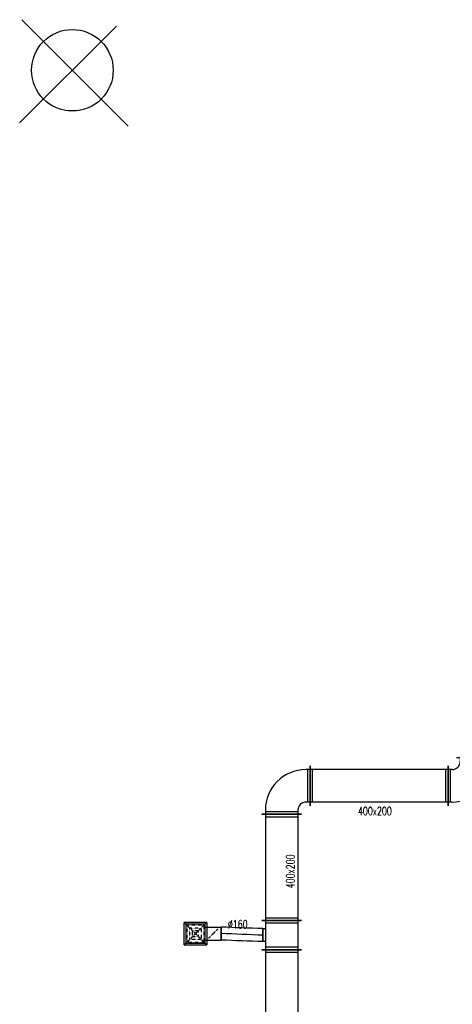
# Model space of a CAD drawing. Extents: x -7228 to 74941, y -112898 to 85621.
# Tile 157 of 256: x 19166 to 19698, y -7127 to -5914. Entities that reach past the tile are written whole.
import ezdxf

# ---------------------------------------------------------------- set-up
doc = ezdxf.new("R2010")
doc.units = 0
doc.linetypes.add('DASHED', pattern=[0.75, 0.5, -0.25])
doc.layers.get('0').update_dxf_attribs({"color": 101, "linetype": 'CONTINUOUS'})
for name, color, linetype in [('E35', 6, 'CONTINUOUS'), ('FLUID-N13', 7, 'CONTINUOUS'), ('FLUID-N13-SYM', 7, 'CONTINUOUS'), ('m-went-klapy', 2, 'CONTINUOUS'), ('m-went-opis', 86, 'CONTINUOUS')]:
    doc.layers.add(name, color=color, linetype=linetype)
doc.styles.add('tab-bud$0$ROMANS', font='romans', dxfattribs={"width": 0.7})
doc.linetypes.add('ZIGZAG', pattern='A,0.00254,-5.08,[131,ltypeshp.shx,S=5.08,R=0,X=-5.08,Y=0],-10.16,[131,ltypeshp.shx,S=5.08,R=180,X=5.08,Y=0],-5.08', length=20.32254)

# ---------------------------------------------------------------- blocks, each defined once
blk = doc.blocks.new('*U5891')
at = {"color": 4, "linetype": 'Continuous'}
for p, q in [((-138, 138), (138, 138)), ((-138, 138), (-138, -138)), ((138, -138), (138, 138)), ((138, -138), (-138, -138))]:
    blk.add_line(p, q, dxfattribs=at)
at = {"color": 4, "linetype": 'DASHED'}
for p, q in [((-138, 138), (0, 0)), ((138, 138), (0, 0)), ((-138, -138), (0, 0)), ((-104, 104), (104, 104)), ((-104, 104), (-104, -104)), ((-69, 69), (69, 69)), ((-69, 69), (-69, -69)), ((-35, 35), (35, 35)), ((-35, 35), (-35, -35)), ((138, -138), (0, 0)), ((35, -35), (35, 35)), ((69, -69), (69, 69)), ((104, -104), (104, 104)), ((104, -104), (-104, -104)), ((69, -69), (-69, -69)), ((35, -35), (-35, -35)), ((0, -219), (-57, -162)), ((0, -219), (57, -276))]:
    blk.add_line(p, q, dxfattribs=at)
at = {"color": 0, "linetype": 'ByBlock', "lineweight": -2}
for p, q in [((-120, -120), (-120, 120)), ((120, 120), (-120, 120)), ((120, 120), (120, -120)), ((-120, -120), (120, -120)), ((-80, -120), (-80, -318)), ((80, -120), (80, -318))]:
    blk.add_line(p, q, dxfattribs=at)
at = {"color": 5, "linetype": 'Continuous', "lineweight": -2}
blk.add_line((80, -318), (-80, -318), dxfattribs=at)
at = {"color": 4, "linetype": 'Continuous'}
blk.add_lwpolyline([(-2, -219, 5, 5, 1), (2, -219, 5, 5, 1)], format="xyseb", close=True, dxfattribs=at)
blk = doc.blocks.new('*U5913')
at = {"color": 0, "linetype": 'ByBlock', "lineweight": -2}
for p, q in [((250, 250), (300, 250)), ((250, -150), (300, -150)), ((-250, -300), (-250, -250)), ((150, -300), (150, -250))]:
    blk.add_line(p, q, dxfattribs=at)
at = {"color": 4, "linetype": 'Continuous'}
for p, q in [((270, 250), (270, -150)), ((150, -270), (-250, -270))]:
    blk.add_line(p, q, dxfattribs=at)
at = {"color": 5, "linetype": 'Continuous', "lineweight": -2}
for p, q in [((300, 295), (300, -195)), ((195, -300), (-295, -300))]:
    blk.add_line(p, q, dxfattribs=at)
at = {"color": 0, "linetype": 'ByBlock', "lineweight": -2}
for radius in [500, 100]:
    blk.add_arc((250, -250), radius, 90, 180, dxfattribs=at)
blk = doc.blocks.new('*U5914')
at = {"color": 5, "linetype": 'Continuous', "lineweight": -2}
for p, q in [((-849, -245), (-849, 245)), ((849, 245), (849, -245))]:
    blk.add_line(p, q, dxfattribs=at)
at = {"color": 0, "linetype": 'ByBlock', "lineweight": -2}
for p, q in [((-849, 200), (849, 200)), ((-849, -200), (849, -200))]:
    blk.add_line(p, q, dxfattribs=at)
at = {"color": 4, "linetype": 'Continuous'}
for p, q in [((-819, -200), (-819, 200)), ((819, 200), (819, -200))]:
    blk.add_line(p, q, dxfattribs=at)
blk = doc.blocks.new('*U5915')
at = {"color": 5, "linetype": 'Continuous', "lineweight": -2}
for p, q in [((-300, -195), (-300, 295)), ((295, -300), (-195, -300))]:
    blk.add_line(p, q, dxfattribs=at)
at = {"color": 0, "linetype": 'ByBlock', "lineweight": -2}
for p, q in [((-250, 250), (-300, 250)), ((-250, -150), (-300, -150)), ((-150, -300), (-150, -250)), ((250, -300), (250, -250))]:
    blk.add_line(p, q, dxfattribs=at)
at = {"color": 4, "linetype": 'Continuous'}
for p, q in [((-270, -150), (-270, 250)), ((250, -270), (-150, -270))]:
    blk.add_line(p, q, dxfattribs=at)
at = {"color": 0, "linetype": 'ByBlock', "lineweight": -2}
for radius in [500, 100]:
    blk.add_arc((-250, -250), radius, 0, 90, dxfattribs=at)
blk = doc.blocks.new('*U5916')
at = {"color": 5, "linetype": 'Continuous', "lineweight": -2}
for p, q in [((-654, -245), (-654, 245)), ((654, 245), (654, -245))]:
    blk.add_line(p, q, dxfattribs=at)
at = {"color": 0, "linetype": 'ByBlock', "lineweight": -2}
for p, q in [((-654, 200), (654, 200)), ((-654, -200), (654, -200))]:
    blk.add_line(p, q, dxfattribs=at)
at = {"color": 4, "linetype": 'Continuous'}
for p, q in [((-624, -200), (-624, 200)), ((624, 200), (624, -200))]:
    blk.add_line(p, q, dxfattribs=at)
blk = doc.blocks.new('*U5917')
at = {"color": 5, "linetype": 'Continuous', "lineweight": -2}
for p, q in [((-180, -245), (-180, 245)), ((180, 245), (180, -245)), ((80, -230), (-80, -230))]:
    blk.add_line(p, q, dxfattribs=at)
at = {"color": 0, "linetype": 'ByBlock', "lineweight": -2}
for p, q in [((-180, 200), (180, 200)), ((-180, -200), (180, -200)), ((-80, -230), (-80, -200)), ((80, -200), (80, -230))]:
    blk.add_line(p, q, dxfattribs=at)
at = {"color": 4, "linetype": 'Continuous'}
for p, q in [((-150, -200), (-150, 200)), ((150, 200), (150, -200))]:
    blk.add_line(p, q, dxfattribs=at)
blk = doc.blocks.new('*U5918')
at = {"color": 5, "linetype": 'Continuous', "lineweight": -2}
for p, q in [((0, -80), (0, 80)), ((512, 62), (512, -98))]:
    blk.add_line(p, q, dxfattribs=at)
at = {"color": 5, "linetype": 'ZIGZAG', "lineweight": -2, "ltscale": 0.4}
for points in [[(512, 62), (0, 80)], [(512, -98), (0, -80)]]:
    blk.add_spline(points, degree=3, dxfattribs=at)
at = {"layer": 'FLUID-N13-SYM', "color": 2, "linetype": 'Continuous', "start_tangent": (-1, 0), "end_tangent": (-1, 0)}
blk.add_spline([(512, -18), (0, 0)], degree=3, dxfattribs=at)
blk = doc.blocks.new('*U5919')
at = {"color": 5, "linetype": 'Continuous', "lineweight": -2}
for p, q in [((-1317.5, -245), (-1317.5, 245)), ((1317.5, 245), (1317.5, -245))]:
    blk.add_line(p, q, dxfattribs=at)
at = {"color": 0, "linetype": 'ByBlock', "lineweight": -2}
for p, q in [((-1317.5, 200), (1317.5, 200)), ((-1317.5, -200), (1317.5, -200))]:
    blk.add_line(p, q, dxfattribs=at)
at = {"color": 4, "linetype": 'Continuous'}
for p, q in [((-1287.5, -200), (-1287.5, 200)), ((1287.5, 200), (1287.5, -200))]:
    blk.add_line(p, q, dxfattribs=at)
blk = doc.blocks.new('111111')
at = {"layer": 'm-went-klapy'}
for p, q in [((327.5, -96), (458.4, -226.9)), ((324.9, -223.1), (444, -104))]:
    blk.add_line(p, q, dxfattribs=at)
blk.add_circle((389.8, -158.2), 50.2, dxfattribs=at)
blk = doc.blocks.new('A$C5CDC0A6C')
at = {"layer": 'FLUID-N13', "color": 5, "linetype": 'Continuous'}
for name, p, xscale, yscale, zscale, rotation in [('*U5913', (1022.3, -1026.4), 0.1, 0.1, 0.1, 179.9999999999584), ('*U5915', (792.5, -1036.4), 0.1, 0.1, 0.1, 89.99999999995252), ('*U5914', (907.4, -1031.4), 0.1, 0.1, 0.1, 179.9999999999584), ('*U5916', (787.5, -1131.8), 0.1, 0.1, 0.1, 269.9999999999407), ('*U5891', (681.5, -1213.4), 0.1000000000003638, 0.1000000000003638, 0.1, 90), ('*U5917', (787.5, -1215.2), 0.09999999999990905, 0.09999999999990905, 0.09999999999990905, 269.999999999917), ('*U5918', (713.3, -1213.4), 0.1, 0.1, 0.1, 359.9999999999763), ('*U5919', (787.5, -1365), 0.1, 0.1, 0.1, 269.9999999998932)]:
    blk.add_blockref(name, p, dxfattribs=dict(at, xscale=xscale, yscale=yscale, zscale=zscale, rotation=rotation))
at = {"layer": 'm-went-klapy'}
blk.add_blockref('111111', (140.2, 8.2), dxfattribs=at)
at = {"layer": 'm-went-opis', "style": 'tab-bud$0$ROMANS', "width": 0.7}
for s, p in [('400x200', (881.5, -1067.5, 0)), ('%%c160', (721.4, -1206.9, 0))]:
    blk.add_text(s, height=10.11, dxfattribs=at).set_placement(p)
blk.add_text('400x200', height=10.11, rotation=90, dxfattribs=at).set_placement((803.3, -1157.5, 0))

msp = doc.modelspace()

# ---------------------------------------------------------------- block references
at = {"layer": 'E35'}
msp.add_blockref('A$C5CDC0A6C', (18700.703, -5826.119), dxfattribs=at)

doc.saveas('drawing.dxf')
